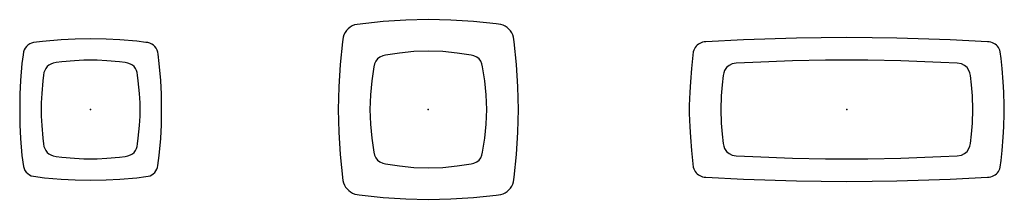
# Model space of a CAD drawing. Header units: metres. Extents: x -1.09 to 1.09, y -0.2 to 0.2.
import ezdxf

# ---------------------------------------------------------------- set-up
doc = ezdxf.new("R2010")
doc.units = ezdxf.units.M
doc.header["$MEASUREMENT"] = 0
doc.layers.get('0').update_dxf_attribs({"true_color": 0x000000})

# ---------------------------------------------------------------- blocks, each defined once
blk = doc.blocks.new('6a331459-338c-45d1-a027-9b863d21d50e')
for p, q in [((-0.2985, 0.1126), (-0.3025, 0.1073)), ((-0.2933, 0.1166), (-0.2985, 0.1126)), ((-0.2873, 0.1191), (-0.2933, 0.1166)), ((-0.2813, 0.1207), (-0.2873, 0.1191)), ((-0.25, 0.1255), (-0.2813, 0.1207)), ((-0.2183, 0.1288), (-0.25, 0.1255)), ((-0.1859, 0.13), (-0.2183, 0.1288)), ((-0.1535, 0.1288), (-0.1859, 0.13)), ((-0.1218, 0.1255), (-0.1535, 0.1288)), ((-0.0906, 0.1207), (-0.1218, 0.1255)), ((-0.0846, 0.1191), (-0.0906, 0.1207)), ((-0.0785, 0.1166), (-0.0846, 0.1191)), ((-0.0733, 0.1126), (-0.0785, 0.1166)), ((-0.0693, 0.1073), (-0.0733, 0.1126)), ((-0.3066, 0.0953), (-0.3115, 0.0641)), ((-0.3051, 0.1013), (-0.3066, 0.0953)), ((-0.3025, 0.1073), (-0.3051, 0.1013)), ((-0.0668, 0.1013), (-0.0693, 0.1073)), ((-0.0652, 0.0953), (-0.0668, 0.1013)), ((-0.0604, 0.0641), (-0.0652, 0.0953)), ((-0.3115, 0.0641), (-0.3147, 0.0324)), ((-0.0572, 0.0324), (-0.0604, 0.0641)), ((-0.3147, 0.0324), (-0.3159, 0)), ((-0.0559, 0), (-0.0572, 0.0324)), ((-0.3159, 0), (-0.3147, -0.0324)), ((-0.0572, -0.0324), (-0.0559, 0)), ((-0.3147, -0.0324), (-0.3115, -0.0641)), ((-0.0604, -0.0641), (-0.0572, -0.0324)), ((-0.3115, -0.0641), (-0.3066, -0.0953)), ((-0.0652, -0.0953), (-0.0604, -0.0641)), ((-0.3066, -0.0953), (-0.3051, -0.1013)), ((-0.3051, -0.1013), (-0.3025, -0.1073)), ((-0.3025, -0.1073), (-0.2985, -0.1126)), ((-0.0733, -0.1126), (-0.0693, -0.1073)), ((-0.0693, -0.1073), (-0.0668, -0.1013)), ((-0.0668, -0.1013), (-0.0652, -0.0953)), ((-0.2985, -0.1126), (-0.2933, -0.1166)), ((-0.2933, -0.1166), (-0.2873, -0.1191)), ((-0.2873, -0.1191), (-0.2813, -0.1207)), ((-0.2813, -0.1207), (-0.25, -0.1255)), ((-0.25, -0.1255), (-0.2183, -0.1288)), ((-0.2183, -0.1288), (-0.1859, -0.13)), ((-0.1859, -0.13), (-0.1535, -0.1288)), ((-0.1535, -0.1288), (-0.1218, -0.1255)), ((-0.1218, -0.1255), (-0.0906, -0.1207)), ((-0.0906, -0.1207), (-0.0846, -0.1191)), ((-0.0846, -0.1191), (-0.0785, -0.1166)), ((-0.0785, -0.1166), (-0.0733, -0.1126))]:
    blk.add_line(p, q)
blk.add_point((-0.1859, 0))
blk.add_point((-0.1859, 0))
blk = doc.blocks.new('afa07e12-e291-481f-b8c5-ff8b9baea8c2')
blk.add_polyline3d([(-1.0625, 0.1488, 0), (-1.0626, 0.1488, 0), (-1.067, 0.1477, 0), (-1.0713, 0.1458, 0), (-1.0751, 0.1433, 0), (-1.0785, 0.1402, 0), (-1.0814, 0.1365, 0), (-1.0836, 0.1325, 0), (-1.0851, 0.1281, 0), (-1.0861, 0.1219, 0), (-1.0885, 0.1021, 0), (-1.0918, 0.0649, 0), (-1.0935, 0.0341, 0), (-1.0935, -0.0341, 0), (-1.0918, -0.0649, 0), (-1.0885, -0.1021, 0), (-1.0853, -0.1272, 0), (-1.0839, -0.1317, 0), (-1.0818, -0.1358, 0), (-1.0791, -0.1396, 0), (-1.0757, -0.1428, 0), (-1.0719, -0.1454, 0), (-1.0677, -0.1474, 0), (-1.0632, -0.1486, 0), (-1.0631, -0.1486, 0), (-1.0386, -0.1518, 0), (-1.0012, -0.1551, 0), (-0.9703, -0.1568, 0), (-0.936, -0.1575, 0), (-0.9018, -0.1568, 0), (-0.8708, -0.1551, 0), (-0.8334, -0.1518, 0), (-0.8136, -0.1494, 0), (-0.8082, -0.1486, 0), (-0.8081, -0.1486, 0), (-0.804, -0.1473, 0), (-0.8002, -0.1455, 0), (-0.7967, -0.1431, 0), (-0.7936, -0.1402, 0), (-0.791, -0.1368, 0), (-0.7889, -0.1331, 0), (-0.7874, -0.1291, 0), (-0.7865, -0.125, 0), (-0.7835, -0.1021, 0), (-0.7802, -0.0649, 0), (-0.7785, -0.0341, 0), (-0.7785, 0.0341, 0), (-0.7802, 0.0649, 0), (-0.7835, 0.1021, 0), (-0.7862, 0.1232, 0), (-0.7869, 0.1278, 0), (-0.7883, 0.1321, 0), (-0.7905, 0.1362, 0), (-0.7932, 0.1399, 0), (-0.7965, 0.143, 0), (-0.8003, 0.1456, 0), (-0.8045, 0.1476, 0), (-0.8089, 0.1488, 0), (-0.8135, 0.1494, 0), (-0.8136, 0.1494, 0), (-0.8334, 0.1518, 0), (-0.8708, 0.1551, 0), (-0.9018, 0.1568, 0), (-0.936, 0.1575, 0), (-0.9703, 0.1568, 0), (-1.0012, 0.1551, 0), (-1.0427, 0.1512, 0), (-1.0625, 0.1488, 0)])
blk.add_point((-0.936, 0))
blk.add_point((-0.936, 0))
blk = doc.blocks.new('8b7871d4-9115-4ed3-8d56-02a9e0ee74fb')
for p, q in [((0.6965, 0.1096), (0.6232, 0.108)), ((0.7435, 0.11), (0.6965, 0.1096)), ((0.7905, 0.1096), (0.7435, 0.11)), ((0.8638, 0.108), (0.7905, 0.1096)), ((0.4762, 0.0933), (0.472, 0.0869)), ((0.482, 0.0983), (0.4762, 0.0933)), ((0.489, 0.1017), (0.482, 0.0983)), ((0.4981, 0.1032), (0.489, 0.1017)), ((0.5349, 0.1049), (0.4981, 0.1032)), ((0.6232, 0.108), (0.5349, 0.1049)), ((0.9521, 0.1049), (0.8638, 0.108)), ((0.9889, 0.1032), (0.9521, 0.1049)), ((0.998, 0.1017), (0.9889, 0.1032)), ((1.005, 0.0983), (0.998, 0.1017)), ((1.0108, 0.0933), (1.005, 0.0983)), ((1.015, 0.0869), (1.0108, 0.0933)), ((0.469, 0.0755), (0.4664, 0.0547)), ((0.4701, 0.0819), (0.469, 0.0755)), ((0.472, 0.0869), (0.4701, 0.0819)), ((1.0169, 0.0819), (1.015, 0.0869)), ((1.018, 0.0755), (1.0169, 0.0819)), ((1.0206, 0.0547), (1.018, 0.0755)), ((0.4664, 0.0547), (0.4644, 0.0303)), ((1.0226, 0.0303), (1.0206, 0.0547)), ((0.4644, 0.0303), (0.4635, 0)), ((1.0235, 0), (1.0226, 0.0303)), ((0.4635, 0), (0.4644, -0.0303)), ((1.0226, -0.0303), (1.0235, 0)), ((0.4644, -0.0303), (0.4664, -0.0547)), ((1.0206, -0.0547), (1.0226, -0.0303)), ((0.4664, -0.0547), (0.469, -0.0755)), ((1.018, -0.0755), (1.0206, -0.0547)), ((0.469, -0.0755), (0.4701, -0.0819)), ((0.4701, -0.0819), (0.472, -0.0869)), ((0.472, -0.0869), (0.4762, -0.0933)), ((1.0108, -0.0933), (1.015, -0.0869)), ((1.015, -0.0869), (1.0169, -0.0819)), ((1.0169, -0.0819), (1.018, -0.0755)), ((0.4762, -0.0933), (0.482, -0.0983)), ((0.482, -0.0983), (0.489, -0.1017)), ((0.489, -0.1017), (0.4981, -0.1032)), ((0.4981, -0.1032), (0.5349, -0.1049)), ((0.5349, -0.1049), (0.6232, -0.108)), ((0.6232, -0.108), (0.6965, -0.1096)), ((0.7905, -0.1096), (0.8638, -0.108)), ((0.8638, -0.108), (0.9521, -0.1049)), ((0.9521, -0.1049), (0.9889, -0.1032)), ((0.9889, -0.1032), (0.998, -0.1017)), ((0.998, -0.1017), (1.005, -0.0983)), ((1.005, -0.0983), (1.0108, -0.0933)), ((0.6965, -0.1096), (0.7435, -0.11)), ((0.7435, -0.11), (0.7905, -0.1096))]:
    blk.add_line(p, q)
blk = doc.blocks.new('7c0b3337-380b-4691-ac09-a9c41da45ab0')
for p, q in [((-0.951, 0.1097), (-0.9719, 0.1085)), ((-0.936, 0.11), (-0.951, 0.1097)), ((-0.9211, 0.1097), (-0.936, 0.11)), ((-0.9001, 0.1085), (-0.9211, 0.1097)), ((-1.0356, 0.0915), (-1.038, 0.087)), ((-1.0326, 0.0954), (-1.0356, 0.0915)), ((-1.0289, 0.0986), (-1.0326, 0.0954)), ((-1.0246, 0.1012), (-1.0289, 0.0986)), ((-1.019, 0.1034), (-1.0246, 0.1012)), ((-1.0127, 0.1044), (-1.019, 0.1034)), ((-1, 0.1059), (-1.0127, 0.1044)), ((-0.9719, 0.1085), (-1, 0.1059)), ((-0.872, 0.1059), (-0.9001, 0.1085)), ((-0.8593, 0.1044), (-0.872, 0.1059)), ((-0.8531, 0.1034), (-0.8593, 0.1044)), ((-0.8474, 0.1012), (-0.8531, 0.1034)), ((-0.8431, 0.0986), (-0.8474, 0.1012)), ((-0.8395, 0.0954), (-0.8431, 0.0986)), ((-0.8364, 0.0915), (-0.8395, 0.0954)), ((-0.8341, 0.087), (-0.8364, 0.0915)), ((-1.0404, 0.0767), (-1.0419, 0.064)), ((-1.0396, 0.0821), (-1.0404, 0.0767)), ((-1.038, 0.087), (-1.0396, 0.0821)), ((-0.8324, 0.0821), (-0.8341, 0.087)), ((-0.8316, 0.0767), (-0.8324, 0.0821)), ((-0.8301, 0.064), (-0.8316, 0.0767)), ((-1.0419, 0.064), (-1.0445, 0.0359)), ((-0.8275, 0.0359), (-0.8301, 0.064)), ((-1.0445, 0.0359), (-1.0457, 0.0149)), ((-0.8263, 0.0149), (-0.8275, 0.0359)), ((-1.0457, 0.0149), (-1.046, 0)), ((-0.826, 0), (-0.8263, 0.0149)), ((-1.046, 0), (-1.0457, -0.0149)), ((-1.0457, -0.0149), (-1.0445, -0.0359)), ((-0.8275, -0.0359), (-0.8263, -0.0149)), ((-0.8263, -0.0149), (-0.826, 0)), ((-1.0445, -0.0359), (-1.0419, -0.064)), ((-0.8301, -0.064), (-0.8275, -0.0359)), ((-1.0419, -0.064), (-1.0404, -0.0767)), ((-0.8316, -0.0767), (-0.8301, -0.064)), ((-1.0404, -0.0767), (-1.0396, -0.0821)), ((-1.0396, -0.0821), (-1.038, -0.087)), ((-1.038, -0.087), (-1.0356, -0.0915)), ((-0.8364, -0.0915), (-0.8341, -0.087)), ((-0.8341, -0.087), (-0.8324, -0.0821)), ((-0.8324, -0.0821), (-0.8316, -0.0767)), ((-1.0356, -0.0915), (-1.0326, -0.0954)), ((-1.0326, -0.0954), (-1.0289, -0.0986)), ((-1.0289, -0.0986), (-1.0246, -0.1012)), ((-1.0246, -0.1012), (-1.019, -0.1034)), ((-1.019, -0.1034), (-1.0127, -0.1044)), ((-1.0127, -0.1044), (-1, -0.1059)), ((-1, -0.1059), (-0.9719, -0.1085)), ((-0.9719, -0.1085), (-0.951, -0.1097)), ((-0.9211, -0.1097), (-0.9001, -0.1085)), ((-0.9001, -0.1085), (-0.872, -0.1059)), ((-0.872, -0.1059), (-0.8593, -0.1044)), ((-0.8593, -0.1044), (-0.8531, -0.1034)), ((-0.8531, -0.1034), (-0.8474, -0.1012)), ((-0.8474, -0.1012), (-0.8431, -0.0986)), ((-0.8431, -0.0986), (-0.8395, -0.0954)), ((-0.8395, -0.0954), (-0.8364, -0.0915)), ((-0.951, -0.1097), (-0.936, -0.11)), ((-0.936, -0.11), (-0.9211, -0.1097))]:
    blk.add_line(p, q)
blk = doc.blocks.new('46c21e2b-b170-4f44-87b8-b570fdbaf063')
blk.add_polyline3d([(0.3946, -0.0387, 0), (0.3961, -0.0617, 0), (0.3985, -0.0914, 0), (0.4006, -0.1133, 0), (0.4025, -0.1284, 0), (0.4035, -0.1318, 0), (0.405, -0.135, 0), (0.4067, -0.138, 0), (0.4088, -0.1408, 0), (0.4112, -0.1432, 0), (0.4139, -0.1453, 0), (0.4168, -0.1472, 0), (0.42, -0.1486, 0), (0.4234, -0.1498, 0), (0.4269, -0.1505, 0), (0.4307, -0.1508, 0), (0.5138, -0.1548, 0), (0.632, -0.1587, 0), (0.687, -0.1596, 0), (0.7435, -0.16, 0), (0.8, -0.1596, 0), (0.855, -0.1587, 0), (0.9732, -0.1548, 0), (1.0563, -0.1508, 0), (1.06, -0.1505, 0), (1.0636, -0.1498, 0), (1.067, -0.1486, 0), (1.0702, -0.1472, 0), (1.0731, -0.1453, 0), (1.0758, -0.1432, 0), (1.0782, -0.1408, 0), (1.0803, -0.138, 0), (1.082, -0.135, 0), (1.0834, -0.1318, 0), (1.0845, -0.1284, 0), (1.0864, -0.1133, 0), (1.0885, -0.0914, 0), (1.0909, -0.0617, 0), (1.0923, -0.0387, 0), (1.0934, -0.0092, 0), (1.0934, 0.0092, 0), (1.0923, 0.0387, 0), (1.0909, 0.0617, 0), (1.0885, 0.0914, 0), (1.0864, 0.1133, 0), (1.0845, 0.1284, 0), (1.0834, 0.1318, 0), (1.082, 0.135, 0), (1.0803, 0.138, 0), (1.0782, 0.1408, 0), (1.0758, 0.1432, 0), (1.0731, 0.1453, 0), (1.0702, 0.1472, 0), (1.067, 0.1486, 0), (1.0636, 0.1497, 0), (1.06, 0.1505, 0), (1.0563, 0.1508, 0), (0.9732, 0.1548, 0), (0.855, 0.1587, 0), (0.8, 0.1596, 0), (0.7435, 0.16, 0), (0.687, 0.1596, 0), (0.632, 0.1587, 0), (0.5138, 0.1548, 0), (0.4307, 0.1508, 0), (0.4269, 0.1505, 0), (0.4234, 0.1497, 0), (0.42, 0.1486, 0), (0.4168, 0.1472, 0), (0.4139, 0.1453, 0), (0.4112, 0.1432, 0), (0.4088, 0.1408, 0), (0.4067, 0.138, 0), (0.405, 0.135, 0), (0.4035, 0.1318, 0), (0.4025, 0.1284, 0), (0.4006, 0.1133, 0), (0.3985, 0.0914, 0), (0.3961, 0.0617, 0), (0.3946, 0.0387, 0), (0.3935, 0.0092, 0), (0.3935, -0.0092, 0), (0.3946, -0.0387, 0)])
blk.add_point((0.7435, 0))
blk.add_point((0.7435, 0))

msp = doc.modelspace()

# ---------------------------------------------------------------- linework, layer by layer
msp.add_polyline3d([(-0.3755, -0.1583, 0), (-0.3742, -0.1633, 0), (-0.3722, -0.1681, 0), (-0.3696, -0.1726, 0), (-0.3664, -0.1767, 0), (-0.3627, -0.1804, 0), (-0.3586, -0.1836, 0), (-0.3541, -0.1862, 0), (-0.3493, -0.1882, 0), (-0.3443, -0.1895, 0), (-0.3392, -0.1902, 0), (-0.286, -0.1959, 0), (-0.236, -0.199, 0), (-0.1859, -0.2, 0), (-0.1359, -0.199, 0), (-0.0859, -0.1959, 0), (-0.0353, -0.1906, 0), (-0.0249, -0.1892, 0), (-0.02, -0.1875, 0), (-0.0153, -0.1852, 0), (-0.0109, -0.1823, 0), (-0.007, -0.1789, 0), (-0.0036, -0.1749, 0), (-0.0007, -0.1706, 0), (0.0017, -0.1659, 0), (0.0033, -0.1609, 0), (0.0047, -0.1506, 0), (0.01, -0.1001, 0), (0.0131, -0.0501, 0), (0.0141, 0, 0), (0.0131, 0.0501, 0), (0.01, 0.1001, 0), (0.0047, 0.1506, 0), (0.0033, 0.1609, 0), (0.0017, 0.1659, 0), (-0.0007, 0.1706, 0), (-0.0036, 0.1749, 0), (-0.007, 0.1789, 0), (-0.0109, 0.1823, 0), (-0.0153, 0.1852, 0), (-0.02, 0.1875, 0), (-0.0249, 0.1892, 0), (-0.0353, 0.1906, 0), (-0.0859, 0.1959, 0), (-0.1359, 0.199, 0), (-0.1859, 0.2, 0), (-0.236, 0.199, 0), (-0.286, 0.1959, 0), (-0.3443, 0.1895, 0), (-0.3497, 0.1881, 0), (-0.3548, 0.186, 0), (-0.3595, 0.1831, 0), (-0.3638, 0.1796, 0), (-0.3676, 0.1756, 0), (-0.3708, 0.1711, 0), (-0.3734, 0.1661, 0), (-0.3752, 0.1609, 0), (-0.3766, 0.1506, 0), (-0.3819, 0.1001, 0), (-0.3849, 0.0501, 0), (-0.386, 0, 0), (-0.3849, -0.0501, 0), (-0.3819, -0.1001, 0), (-0.3755, -0.1583, 0)])

# ---------------------------------------------------------------- block references
for name in ['afa07e12-e291-481f-b8c5-ff8b9baea8c2', '46c21e2b-b170-4f44-87b8-b570fdbaf063', '7c0b3337-380b-4691-ac09-a9c41da45ab0', '6a331459-338c-45d1-a027-9b863d21d50e', '8b7871d4-9115-4ed3-8d56-02a9e0ee74fb']:
    msp.add_blockref(name, (0, 0))

doc.saveas('drawing.dxf')
